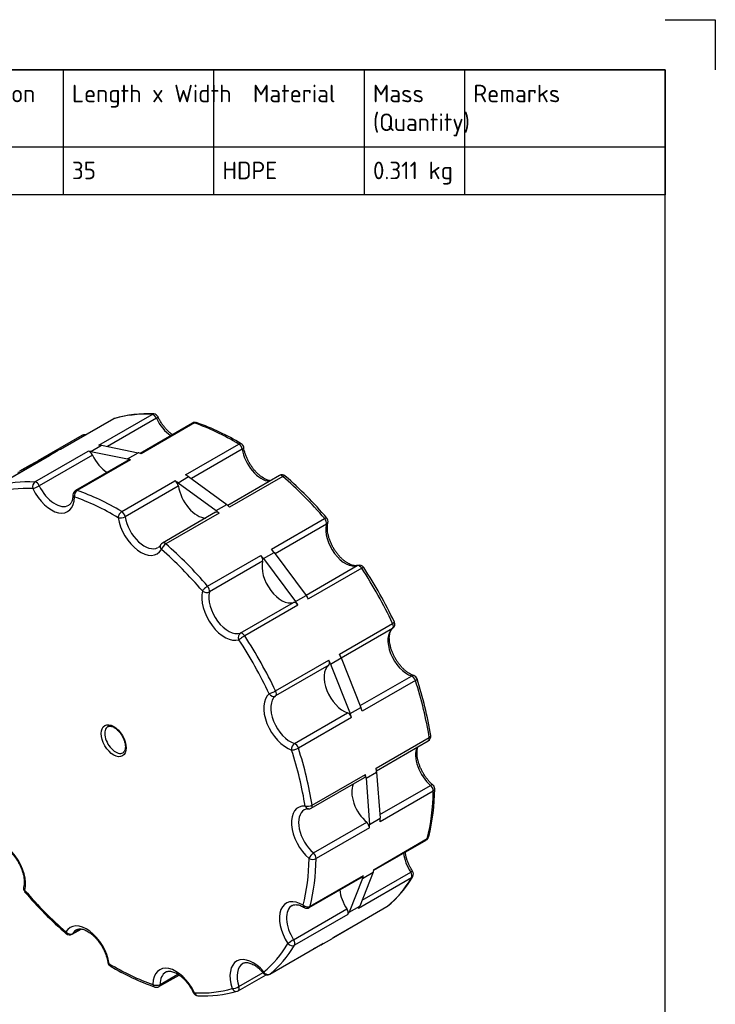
# Paper-space layout 'Sheet1' of a CAD drawing. Header units: millimetres. Extents: x 0 to 420, y 0 to 297.
# Tile 5 of 5: x 281 to 420, y 101 to 297. Entities that reach past the tile are written whole.
import ezdxf
from ezdxf.enums import TextEntityAlignment as Align

# ---------------------------------------------------------------- set-up
doc = ezdxf.new("R2010")
doc.units = ezdxf.units.MM
doc.layers.add('Default', color=7, linetype='Continuous')
doc.layers.add('GEN0001-D251_MIN', color=7, linetype='Continuous')
doc.styles.add('SEACAD_Solid_Edge_ISO', font='seiso.ttf')

# ---------------------------------------------------------------- blocks, each defined once
blk = doc.blocks.new('SE3')
at = {"layer": 'GEN0001-D251_MIN', "color": 7, "linetype": 'Continuous'}
for p, q in [((297.11, 212.17), (307.72, 218.29)), ((300.01, 217.4), (289.43, 211.29)), ((300.08, 217.43), (289.47, 211.31)), ((308.58, 217.54), (298.81, 211.9)), ((315.79, 216.57), (305.33, 210.53)), ((316.15, 216.59), (305.54, 210.46)), ((293.71, 214.08), (284.98, 209.04)), ((295.55, 210.91), (297.67, 212.13)), ((297.67, 212.13), (304.94, 210.66)), ((314.41, 206.26), (325.01, 212.39)), ((287.35, 210.08), (276.74, 203.96)), ((283.46, 208.24), (288.99, 211.15)), ((284.38, 204.82), (294.99, 210.94)), ((295.85, 210.19), (285.24, 204.07)), ((286.87, 209.93), (288.99, 211.15)), ((295.55, 210.91), (302.82, 209.44)), ((302.82, 209.44), (304.94, 210.66)), ((325.69, 211.34), (315.57, 205.49)), ((287.28, 210.05), (276.67, 203.93)), ((281.34, 207.02), (286.87, 209.93)), ((281.34, 207.02), (283.46, 208.24)), ((303.06, 209.22), (292.46, 203.1)), ((303.42, 209.24), (292.82, 203.11)), ((301.68, 198.92), (312.29, 205.04)), ((312.9, 204.67), (315.02, 205.89)), ((312.9, 204.67), (320.48, 199.1)), ((315.02, 205.89), (322.6, 200.33)), ((333.13, 206.12), (322.8, 200.16)), ((333.8, 205.94), (323.19, 199.82)), ((312.96, 203.99), (302.36, 197.86)), ((320.48, 199.1), (322.6, 200.33)), ((320.4, 198.77), (309.79, 192.64)), ((321.07, 198.59), (310.47, 192.47)), ((331.53, 191.4), (342.13, 197.52)), ((342.5, 196.38), (332.28, 190.48)), ((329.95, 189.53), (332.07, 190.76)), ((332.07, 190.76), (338.45, 182.21)), ((318.8, 184.05), (329.4, 190.17)), ((329.77, 189.03), (319.16, 182.9)), ((329.95, 189.53), (336.33, 180.98)), ((338.43, 182.24), (348.64, 188.14)), ((349.53, 187.61), (338.92, 181.49)), ((325.31, 174.67), (335.92, 180.79)), ((336.33, 180.98), (338.45, 182.21)), ((336.8, 180.26), (326.2, 174.14)), ((345.08, 170.51), (355.68, 176.63)), ((355.66, 175.62), (345.44, 169.72)), ((332.35, 163.16), (342.95, 169.28)), ((343.32, 168.5), (345.44, 169.73)), ((345.44, 169.73), (349.37, 159.88)), ((342.93, 168.27), (332.32, 162.15)), ((343.32, 168.5), (347.24, 158.66)), ((349.22, 160.24), (359.44, 166.13)), ((360.23, 165.22), (349.62, 159.09)), ((347.24, 158.66), (349.37, 159.88)), ((336.1, 152.66), (346.71, 158.79)), ((347.5, 157.87), (336.89, 151.74)), ((352.37, 147.73), (362.98, 153.85)), ((352.45, 147.25), (362.79, 153.22)), ((339.45, 139.75), (350.06, 145.88)), ((339.65, 140.38), (350.25, 146.51)), ((350.37, 145.74), (352.49, 146.97)), ((350.37, 145.74), (351.06, 136.55)), ((352.49, 146.97), (353.18, 137.78)), ((353.12, 138.49), (363.23, 144.32)), ((363.77, 143.2), (353.17, 137.08)), ((351.06, 136.55), (353.18, 137.78)), ((339.9, 130.85), (350.51, 136.98)), ((351.05, 135.85), (340.44, 129.73)), ((351.97, 127.58), (362.58, 133.7)), ((351.92, 127.39), (362.39, 133.43)), ((339.06, 119.96), (349.67, 126.09)), ((339.25, 120.23), (349.85, 126.36)), ((349.7, 125.76), (347.01, 119.04)), ((359.46, 125.92), (348.86, 119.8)), ((351.82, 126.99), (349.13, 120.27)), ((349.6, 121.44), (359.28, 127.03)), ((349.7, 125.76), (351.82, 126.99)), ((343.91, 114.02), (354.52, 120.14)), ((343.95, 114.05), (354.56, 120.17)), ((347.01, 119.04), (349.13, 120.27)), ((335.95, 113.55), (346.55, 119.68)), ((346.74, 118.57), (336.13, 112.45)), ((291.77, 114.64), (293.58, 115.68)), ((291.9, 114.78), (293.49, 115.69)), ((331.18, 106.67), (341.79, 112.79)), ((331.23, 106.7), (341.83, 112.82)), ((341.44, 112.51), (339.92, 111.71)), ((341.44, 112.51), (343.56, 113.74)), ((309.1, 104.19), (313.12, 106.5)), ((309.31, 104.63), (312.85, 106.68)), ((324.89, 103.36), (330.45, 106.57)), ((325.03, 104.2), (329.85, 106.98))]:
    blk.add_line(p, q, dxfattribs=at)
for centre, radius, start, end in [((306.66, 195.58), 22.84, 86.4876, 106.3964), ((308.01, 217.38), 1, 25.1844, 86.9563), ((300.51, 216.53), 1, 106.8175, 120), ((316.29, 215.7), 1, 71.1884, 120), ((301.46, 173.12), 46.09, 58.542, 70.8061), ((294.21, 213.22), 1, 76.3608, 120), ((325, 211.58), 1, 8.7108, 58.8879), ((333.63, 205.25), 1, 49.0409, 120), ((281.41, 145.41), 80.42, 40.4948, 48.8978), ((292.96, 202.23), 1, 120, 179.3918), ((341.81, 196.98), 1, 345.3103, 40.6168), ((310.29, 191.78), 1, 120, 150.2202), ((349.08, 187.24), 1, 32.982, 107.7811), ((269.24, 135.43), 96.18, 25.5343, 32.9808), ((355.12, 176.46), 1, 307.8568, 25.5206), ((359.59, 165.25), 1, 17.7821, 71.8117), ((287, 141.77), 77.29, 9.2896, 17.9214), ((362.29, 154.09), 1, 300, 9.1286), ((321.19, 144.16), 42.89, 346.376, 359.2611), ((363.07, 143.63), 1, 358.8853, 49.4449), ((338.73, 138.33), 1.3, 83.106, 120.3758), ((338.95, 140.62), 1, 266.1622, 300), ((361.89, 134.3), 1, 300, 345.9666), ((340.92, 137.06), 21.72, 309.1954, 329.8197), ((358.83, 126.65), 1, 329.3885, 33.3159), ((283.09, 123.78), 1, 165.3103, 220.6168), ((343.48, 175.35), 80.42, 220.4948, 228.8978), ((338.56, 120.83), 1, 238.4035, 300), ((354.02, 121.01), 1, 300, 308.8384), ((291.27, 115.51), 1, 229.0409, 300), ((299.9, 109.17), 1, 188.7108, 238.8879), ((323.44, 147.64), 46.09, 238.542, 250.8061), ((330.68, 107.54), 1, 220.2632, 300), ((308.6, 105.05), 1, 251.1884, 300), ((316.89, 103.38), 1, 205.1844, 266.9563), ((318.23, 125.18), 22.84, 266.4876, 286.3964), ((324.39, 104.22), 1, 286.8175, 300)]:
    blk.add_arc(centre, radius, start, end, dxfattribs=at)
for centre, major_axis, ratio, start_param, end_param in [((324.12, 167.11), (-28.05, 48.58), 0.57735, 5.923921, 6.14877), ((308.01, 217.38), (-0.053, -0.999), 0.764368, 3.141593, 3.603011), ((308.01, 217.38), (-0.5, 0.866), 0.57735, 4.567492, 5.923921), ((300.51, 216.53), (0.5, -0.866), 0.57735, 3.007178, 3.141593), ((300.51, 216.53), (0.289, -0.957), 0.809132, 3.141574, 3.328891), ((308.01, 217.38), (-0.905, -0.426), 0.117895, 2.191251, 3.141647), ((311.7, 218.42), (-2.75, 4.76), 0.57735, 1.425899, 2.296914), ((316.29, 215.7), (0.5, -0.866), 0.57735, 2.558379, 3.141593), ((316.29, 215.7), (-0.322, -0.947), 0.681527, 3.141102, 3.803285), ((324.12, 167.11), (-28.05, 48.58), 0.57735, -0.808063, -0.583214), ((294.21, 213.22), (0.5, -0.866), 0.57735, 2.379946, 3.141593), ((313.51, 160.99), (-28.05, 48.58), 0.57735, -0.374684, -0.359264), ((325, 211.58), (-0.517, -0.856), 0.564118, 3.141593, 3.938069), ((325, 211.58), (-0.5, 0.866), 0.57735, 4.118693, 5.475123), ((311.39, 159.77), (-28.05, 48.58), 0.57735, -0.134415, -0.118995), ((287.78, 209.18), (0.5, -0.866), 0.57735, 3.007178, 3.141593), ((313.51, 160.99), (-28.05, 48.58), 0.57735, -0.134415, -0.118995), ((311.39, 159.77), (-28.05, 48.58), 0.57735, -0.374684, -0.359264), ((295.28, 210.03), (-0.5, 0.866), 0.57735, 4.567492, 5.923921), ((298.97, 211.07), (-2.75, 4.76), 0.57735, 1.425899, 2.296914), ((313.51, 160.99), (-28.05, 48.58), 0.57735, -0.583214, -0.567794), ((325, 211.58), (-0.988, -0.151), 0.456772, 2.277081, 3.142729), ((329.51, 209.99), (-2.75, 4.76), 0.57735, 0.9771, 2.788629), ((311.39, 159.77), (-28.05, 48.58), 0.57735, -0.583214, -0.567794), ((303.56, 208.35), (0.5, -0.866), 0.57735, 2.558379, 3.141593), ((281.48, 205.87), (0.5, -0.866), 0.57735, 2.379946, 3.141593), ((313.51, 160.99), (-28.05, 48.58), 0.57735, -0.823483, -0.808063), ((333.63, 205.25), (0.5, -0.866), 0.57735, 2.10958, 3.141593), ((300.78, 153.64), (-28.05, 48.58), 0.57735, 5.923921, 6.14877), ((284.68, 203.91), (-0.053, -0.999), 0.764368, 3.603011, 5.173807), ((284.68, 203.91), (0.5, -0.866), 0.57735, 1.425899, 2.782329), ((311.39, 159.77), (-28.05, 48.58), 0.57735, -0.823483, -0.808063), ((312.27, 204.23), (-0.5, 0.866), 0.57735, 4.118693, 5.475123), ((333.63, 205.25), (-0.656, -0.755), 0.418938, 3.14207, 4.023295), ((324.12, 167.11), (-28.05, 48.58), 0.57735, 5.026324, 5.251172), ((300.07, 153.23), (-27.55, 47.72), 0.57735, 5.923921, 6.14877), ((284.68, 203.91), (0.905, 0.426), 0.117895, 3.762047, 5.332843), ((287.65, 204.54), (-3.25, 5.63), 0.57735, 1.425899, 3.914809), ((288.36, 204.95), (-2.75, 4.76), 0.57735, 1.425899, 3.144953), ((292.96, 202.23), (1, -0.011), 0.584341, 3.141593, 3.933157), ((292.96, 202.23), (0.322, 0.947), 0.681527, 0.661693, 2.232489), ((292.96, 202.23), (0.5, -0.866), 0.57735, 2.558379, 3.141593), ((300.78, 153.64), (-28.05, 48.58), 0.57735, -0.808063, -0.583214), ((316.78, 202.64), (-2.75, 4.76), 0.57735, 0.9771, 2.788629), ((300.07, 153.23), (-27.55, 47.72), 0.57735, -0.808063, -0.583214), ((313.51, 160.99), (-28.05, 48.58), 0.57735, -1.032013, -1.016593), ((301.66, 198.11), (-0.517, -0.856), 0.564118, 3.938069, 5.508866), ((301.66, 198.11), (0.5, -0.866), 0.57735, 0.9771, 2.33353), ((320.9, 197.9), (0.5, -0.866), 0.57735, 2.10958, 3.141593), ((311.39, 159.77), (-28.05, 48.58), 0.57735, -1.032013, -1.016593), ((301.66, 198.11), (0.988, 0.151), 0.456772, 3.847877, 5.418673), ((305.47, 196.11), (-3.25, 5.63), 0.57735, 0.9771, 3.46601), ((306.18, 196.52), (-2.75, 4.76), 0.57735, 0.9771, 3.133091), ((346.26, 193.06), (2.75, -4.76), 0.57735, 3.669894, 6.158803), ((341.81, 196.98), (-0.759, -0.651), 0.252137, 3.142006, 4.073098), ((341.81, 196.98), (-0.5, 0.866), 0.57735, 3.669894, 5.026324), ((341.81, 196.98), (-0.967, 0.254), 0.705179, 2.522289, 3.145516), ((310.29, 191.78), (0.656, 0.755), 0.418938, 0.881703, 2.452499), ((310.29, 191.78), (0.5, -0.866), 0.57735, 2.10958, 3.141593), ((300.78, 153.64), (-28.05, 48.58), 0.57735, 5.026324, 5.251172), ((310.29, 191.78), (0.868, -0.497), 0.773905, 3.141319, 4.288879), ((300.07, 153.23), (-27.55, 47.72), 0.57735, 5.026324, 5.251172), ((313.51, 160.99), (-28.05, 48.58), 0.57735, -1.272282, -1.256862), ((333.53, 185.71), (2.75, -4.76), 0.57735, 3.669894, 6.158803), ((311.39, 159.77), (-28.05, 48.58), 0.57735, -1.272282, -1.256862), ((329.08, 189.63), (-0.5, 0.866), 0.57735, 3.669894, 5.026324), ((349.08, 187.24), (-0.5, 0.866), 0.57735, 4.802373, 6.158803), ((349.08, 187.24), (0.305, -0.952), 0.810189, 3.133895, 3.315274), ((349.08, 187.24), (-0.839, -0.544), 0.073373, 3.141702, 4.094997), ((324.12, 167.11), (28.05, -48.58), 0.57735, 1.435932, 1.660781), ((322.22, 179.18), (3.25, -5.63), 0.57735, 3.669894, 6.158803), ((318.48, 183.51), (-0.759, -0.651), 0.252137, 4.073098, 5.643895), ((318.48, 183.51), (0.967, -0.254), 0.705179, 4.093085, 5.663882), ((322.92, 179.59), (-2.75, 4.76), 0.57735, 0.528301, 3.017211), ((318.48, 183.51), (0.5, -0.866), 0.57735, 0.528301, 1.884731), ((336.35, 179.9), (-0.5, 0.866), 0.57735, 4.802373, 6.158803), ((311.39, 159.77), (-28.05, 48.58), 0.57735, -1.480812, -1.465392), ((313.51, 160.99), (-28.05, 48.58), 0.57735, -1.480812, -1.465392), ((355.12, 176.46), (-0.902, -0.431), 0.109783, 2.190583, 3.141275), ((325.74, 173.77), (-0.5, 0.866), 0.57735, 4.802373, 6.158803), ((358.62, 171), (2.75, -4.76), 0.57735, 3.221095, 5.710004), ((355.12, 176.46), (0.5, -0.866), 0.57735, 0.079502, 1.435932), ((355.12, 176.46), (-0.614, 0.79), 0.813918, 3.029747, 3.149162), ((325.74, 173.77), (-0.305, 0.952), 0.810189, 0.173682, 1.744478), ((325.74, 173.77), (0.839, 0.544), 0.073373, 0.953404, 2.524201), ((300.07, 153.23), (27.55, -47.72), 0.57735, 1.435932, 1.660781), ((300.78, 153.64), (-28.05, 48.58), 0.57735, 4.577525, 4.802373), ((342.39, 169.11), (0.5, -0.866), 0.57735, 0.079502, 1.435932), ((311.39, 159.77), (28.05, -48.58), 0.57735, 1.420512, 1.435932), ((313.51, 160.99), (28.05, -48.58), 0.57735, 1.420512, 1.435932), ((345.89, 163.65), (2.75, -4.76), 0.57735, 3.221095, 5.710004), ((359.59, 165.25), (-0.312, -0.95), 0.686004, 3.137591, 3.795847), ((359.59, 165.25), (0.5, -0.866), 0.57735, 1.211982, 2.568412), ((359.59, 165.25), (-0.952, -0.305), 0.286725, 2.217619, 3.141301), ((324.12, 167.11), (28.05, -48.58), 0.57735, 0.987133, 1.211982), ((331.79, 162.99), (-0.902, -0.431), 0.109783, 0.619786, 2.190583), ((331.79, 162.99), (0.5, -0.866), 0.57735, 0.079502, 1.435932), ((334.58, 157.12), (3.25, -5.63), 0.57735, 3.221095, 5.710004), ((331.79, 162.99), (0.614, -0.79), 0.813918, 4.600543, 6.171339), ((335.28, 157.52), (-2.75, 4.76), 0.57735, 0.079502, 2.568412), ((313.51, 160.99), (28.05, -48.58), 0.57735, 1.211982, 1.227402), ((346.86, 157.9), (-0.5, 0.866), 0.57735, 4.353575, 5.710004), ((311.39, 159.77), (28.05, -48.58), 0.57735, 1.211982, 1.227402), ((300.43, 153.44), (-1.5, 2.6), 0.57735, 0, 3.143184), ((300.43, 153.44), (-1.5, 2.6), 0.57735, 6.271489, 6.283185), ((362.29, 154.09), (-0.5, 0.866), 0.57735, 3.141593, 4.128726), ((362.29, 154.09), (-0.987, -0.159), 0.449959, 2.273775, 3.141096), ((336.25, 151.78), (0.312, 0.95), 0.686004, 0.654254, 2.22505), ((336.25, 151.78), (0.952, 0.305), 0.286725, 3.788415, 5.359212), ((300.07, 153.23), (27.55, -47.72), 0.57735, 0.987133, 1.211982), ((336.25, 151.78), (-0.5, 0.866), 0.57735, 4.353575, 5.710004), ((300.78, 153.64), (28.05, -48.58), 0.57735, 0.987133, 1.211982), ((364.14, 148.16), (2.75, -4.76), 0.57735, 3.543482, 5.261205), ((313.51, 160.99), (28.05, -48.58), 0.57735, 0.971713, 0.987133), ((349.56, 146.74), (-0.5, 0.866), 0.57735, 3.141593, 4.128726), ((311.39, 159.77), (28.05, -48.58), 0.57735, 0.971713, 0.987133), ((351.42, 140.81), (2.75, -4.76), 0.57735, 3.543482, 5.261205), ((363.07, 143.63), (-0.65, -0.76), 0.425948, 3.141336, 4.020317), ((363.07, 143.63), (0.5, -0.866), 0.57735, 0.763183, 2.119613), ((363.07, 143.63), (-1, 0.019), 0.590033, 2.367552, 3.141593), ((324.12, 167.11), (28.05, -48.58), 0.57735, 0.538334, 0.763183), ((340.1, 134.28), (3.25, -5.63), 0.57735, 2.772296, 5.261205), ((340.81, 134.69), (2.75, -4.76), 0.57735, 3.137015, 5.261205), ((338.95, 140.62), (-0.987, -0.159), 0.449959, 0.702979, 2.273775), ((338.95, 140.62), (0.067, 0.998), 0.76145, 2.042788, 3.142138), ((338.95, 140.62), (-0.5, 0.866), 0.57735, 3.141593, 4.128726), ((313.51, 160.99), (28.05, -48.58), 0.57735, 0.763183, 0.778603), ((350.34, 136.28), (-0.5, 0.866), 0.57735, 3.904776, 5.261205), ((311.39, 159.77), (28.05, -48.58), 0.57735, 0.763183, 0.778603), ((277.93, 127.29), (-3.25, 5.63), 0.57735, 3.669894, 6.158803), ((361.89, 134.3), (-0.5, 0.866), 0.57735, 3.141593, 3.679927), ((361.89, 134.3), (-0.97, 0.242), 0.701015, 2.514234, 3.14177), ((300.07, 153.23), (27.55, -47.72), 0.57735, 0.538334, 0.763183), ((339.73, 130.15), (0.65, 0.76), 0.425948, 0.878724, 2.44952), ((339.73, 130.15), (1, -0.019), 0.590033, 3.938348, 5.509144), ((300.78, 153.64), (28.05, -48.58), 0.57735, 0.538334, 0.763183), ((339.73, 130.15), (-0.5, 0.866), 0.57735, 3.904776, 5.261205), ((361.74, 129.08), (2.75, -4.76), 0.57735, 4.035864, 4.812406), ((349.17, 126.95), (-0.5, 0.866), 0.57735, 3.141593, 3.679927), ((311.39, 159.77), (28.05, -48.58), 0.57735, 0.522914, 0.538334), ((313.51, 160.99), (28.05, -48.58), 0.57735, 0.522914, 0.538334), ((324.12, 167.11), (28.05, -48.58), 0.57735, 0.089535, 0.314384), ((358.83, 126.65), (-0.836, -0.549), 0.081528, 3.14234, 4.094546), ((358.83, 126.65), (0.5, -0.866), 0.57735, 0.314384, 1.670814), ((358.83, 126.65), (-0.861, 0.509), 0.776478, 2.729335, 3.141593), ((283.09, 123.78), (0.967, -0.254), 0.705179, 3.145273, 4.093085), ((283.09, 123.78), (0.759, 0.651), 0.252137, 2.502302, 3.14184), ((300.07, 153.23), (27.55, -47.72), 0.57735, 5.026324, 5.251172), ((349.02, 121.73), (2.75, -4.76), 0.57735, 4.035864, 4.812406), ((337.7, 115.2), (3.25, -5.63), 0.57735, 2.323497, 4.812406), ((338.41, 115.61), (2.75, -4.76), 0.57735, 3.139876, 4.812406), ((338.56, 120.83), (-0.97, 0.242), 0.701015, 0.943438, 2.514234), ((338.56, 120.83), (0.524, 0.852), 0.558167, 2.372017, 3.141593), ((338.56, 120.83), (-0.5, 0.866), 0.57735, 3.141593, 3.679927), ((313.51, 160.99), (28.05, -48.58), 0.57735, 0.314384, 0.329804), ((354.02, 121.01), (-0.5, 0.866), 0.57735, 3.141593, 3.231128), ((354.02, 121.01), (-0.627, 0.779), 0.813226, 3.015808, 3.141165), ((346.11, 119.3), (-0.5, 0.866), 0.57735, 3.455977, 4.812406), ((311.39, 159.77), (28.05, -48.58), 0.57735, 0.314384, 0.329804), ((294.68, 110.36), (3.25, -5.63), 0.57735, 0.9771, 3.46601), ((291.27, 115.51), (0.656, 0.755), 0.418938, 2.452499, 3.142109), ((291.27, 115.51), (0.868, -0.497), 0.773905, 4.288879, 5.859675), ((291.27, 115.51), (-0.5, 0.866), 0.57735, 3.141593, 3.46601), ((295.39, 110.77), (2.75, -4.76), 0.57735, 3.133091, 3.46601), ((313.51, 160.99), (28.05, -48.58), 0.57735, 0.074115, 0.089535), ((300.07, 153.23), (27.55, -47.72), 0.57735, 0.089535, 0.314384), ((300.78, 153.64), (28.05, -48.58), 0.57735, 0.089535, 0.314384), ((335.5, 113.18), (0.836, 0.549), 0.081528, 0.952953, 2.523749), ((335.5, 113.18), (0.861, -0.509), 0.776478, 4.300131, 5.870927), ((335.5, 113.18), (-0.5, 0.866), 0.57735, 3.455977, 4.812406), ((311.39, 159.77), (28.05, -48.58), 0.57735, 0.074115, 0.089535), ((341.29, 113.66), (-0.5, 0.866), 0.57735, 3.141593, 3.231128), ((327.85, 103.65), (3.25, -5.63), 0.57735, 1.874698, 4.363608), ((299.9, 109.17), (0.988, 0.151), 0.456772, 3.142758, 3.847877), ((300.07, 153.23), (27.55, -47.72), 0.57735, -0.808063, -0.583214), ((299.9, 109.17), (0.517, 0.856), 0.564118, 2.367273, 3.141885), ((312.49, 101.93), (3.25, -5.63), 0.57735, 1.425899, 3.914809), ((328.56, 104.06), (2.75, -4.76), 0.57735, 3.147478, 4.363608), ((313.2, 102.33), (2.75, -4.76), 0.57735, 3.144953, 3.914809), ((330.68, 107.54), (0.763, 0.646), 0.244333, 2.503834, 3.141593), ((330.68, 107.54), (-0.627, 0.779), 0.813226, 1.445011, 3.015808), ((330.68, 107.54), (-0.5, 0.866), 0.57735, 3.141593, 3.231128), ((308.6, 105.05), (0.322, 0.947), 0.681527, 2.232489, 3.141593), ((308.6, 105.05), (1, -0.011), 0.584341, 3.933157, 5.503953), ((308.6, 105.05), (-0.5, 0.866), 0.57735, 3.141593, 3.914809), ((324.39, 104.22), (0.95, 0.311), 0.27904, 3.786634, 5.35743), ((324.39, 104.22), (-0.5, 0.866), 0.57735, 3.141593, 4.363608), ((316.89, 103.38), (0.905, 0.426), 0.117895, 3.141451, 3.762047), ((300.07, 153.23), (27.55, -47.72), 0.57735, 5.923921, 6.14877), ((316.89, 103.38), (0.053, 0.999), 0.764368, 2.032215, 3.142109), ((324.39, 104.22), (-0.289, 0.957), 0.809132, 1.758095, 3.141593)]:
    blk.add_ellipse(centre, major_axis=major_axis, ratio=ratio, start_param=start_param, end_param=end_param, dxfattribs=at)
blk.add_ellipse((300.07, 153.23), major_axis=(1.75, -3.03), ratio=0.57735, dxfattribs=at)
for points, knots in [([(311.78, 214.25), (311.63, 214.35), (311.32, 214.59), (310.87, 215), (310.43, 215.47), (310, 215.99), (309.6, 216.55), (309.25, 217.13), (309.03, 217.57), (308.93, 217.78), (308.92, 217.8)], [0.5132879, 0.5132879, 0.5132879, 0.5132879, 0.5799969, 0.648629, 0.7176157, 0.7869041, 0.856415, 0.9260582, 0.9920693, 1, 1, 1, 1]), ([(331.32, 205.07), (331.22, 205.08), (330.98, 205.13), (330.58, 205.26), (330.14, 205.47), (329.68, 205.74), (329.22, 206.08), (328.77, 206.49), (328.32, 206.95), (327.89, 207.46), (327.49, 208.01), (327.12, 208.6), (326.8, 209.22), (326.51, 209.84), (326.28, 210.47), (326.11, 211.08), (326.02, 211.51), (325.99, 211.7), (325.99, 211.73)], [0.1873642, 0.1873642, 0.1873642, 0.1873642, 0.2362232, 0.2904807, 0.3440726, 0.3975814, 0.4512301, 0.5051445, 0.5593414, 0.6137852, 0.6684162, 0.7231643, 0.7779561, 0.8327042, 0.8873204, 0.9417303, 0.9929133, 1, 1, 1, 1]), ([(291.96, 202.24), (291.95, 202.15), (291.95, 201.91), (291.9, 201.51), (291.8, 201.12), (291.66, 200.78), (291.49, 200.52), (291.31, 200.32), (291.19, 200.24), (291.11, 200.19)], [0, 0, 0, 0, 0.079971, 0.232481, 0.384719, 0.537585, 0.693346, 0.85625, 1, 1, 1, 1]), ([(348.77, 188.2), (348.73, 188.18), (348.61, 188.15), (348.36, 188.12), (348.02, 188.14), (347.64, 188.22), (347.21, 188.38), (346.77, 188.6), (346.32, 188.89), (345.86, 189.25), (345.4, 189.67), (344.96, 190.14), (344.53, 190.67), (344.14, 191.23), (343.78, 191.83), (343.47, 192.44), (343.2, 193.07), (342.98, 193.7), (342.82, 194.32), (342.71, 194.91), (342.66, 195.47), (342.66, 195.99), (342.71, 196.41), (342.75, 196.62), (342.78, 196.72)], [0, 0, 0, 0, 0.023763, 0.071827, 0.11735, 0.165771, 0.212911, 0.259648, 0.30637, 0.353253, 0.400379, 0.447747, 0.495318, 0.543039, 0.590846, 0.638674, 0.686443, 0.734081, 0.781522, 0.828707, 0.87559, 0.922154, 0.968448, 1, 1, 1, 1]), ([(309.42, 192.27), (309.39, 192.22), (309.31, 192.09), (309.15, 191.91), (309, 191.78), (308.92, 191.75), (308.91, 191.75)], [0, 0, 0, 0, 0.182732, 0.565318, 0.970541, 1, 1, 1, 1]), ([(359.9, 166.2), (359.82, 166.23), (359.63, 166.3), (359.25, 166.47), (358.8, 166.74), (358.34, 167.08), (357.88, 167.49), (357.43, 167.95), (357.01, 168.46), (356.6, 169.01), (356.24, 169.6), (355.91, 170.21), (355.63, 170.84), (355.39, 171.47), (355.22, 172.09), (355.09, 172.69), (355.03, 173.26), (355.01, 173.79), (355.05, 174.27), (355.14, 174.69), (355.26, 175.05), (355.42, 175.34), (355.58, 175.54), (355.68, 175.63), (355.73, 175.67)], [0, 0, 0, 0, 0.024108, 0.070767, 0.117485, 0.164323, 0.211391, 0.258707, 0.306238, 0.353935, 0.401734, 0.449573, 0.497376, 0.545065, 0.592574, 0.639843, 0.68682, 0.733477, 0.779842, 0.826045, 0.872313, 0.919153, 0.967595, 1, 1, 1, 1]), ([(298.94, 156.03), (298.97, 156.05), (299.05, 156.1), (299.22, 156.14), (299.48, 156.13), (299.77, 156.06), (300.02, 155.95), (300.14, 155.88), (300.18, 155.86)], [0, 0, 0, 0, 0.103071, 0.323584, 0.527429, 0.745066, 0.941811, 1, 1, 1, 1]), ([(300.18, 155.86), (300.24, 155.82), (300.4, 155.73), (300.7, 155.5), (301.03, 155.18), (301.35, 154.8), (301.64, 154.39), (301.89, 153.94), (302.1, 153.48), (302.26, 153.01), (302.36, 152.56), (302.41, 152.14), (302.4, 151.76), (302.34, 151.44), (302.24, 151.17), (302.11, 150.98), (302.01, 150.88), (301.94, 150.85), (301.93, 150.84)], [0, 0, 0, 0, 0.035071, 0.102596, 0.170538, 0.238881, 0.307525, 0.376326, 0.44512, 0.513698, 0.581897, 0.649578, 0.716668, 0.783288, 0.849896, 0.917574, 0.989063, 1, 1, 1, 1]), ([(363.72, 144.39), (363.63, 144.46), (363.41, 144.65), (363.03, 145.04), (362.6, 145.54), (362.19, 146.09), (361.82, 146.68), (361.48, 147.29), (361.19, 147.91), (360.95, 148.54), (360.77, 149.16), (360.64, 149.77), (360.56, 150.34), (360.54, 150.88), (360.57, 151.37), (360.64, 151.75), (360.71, 151.97), (360.74, 152.05)], [0, 0, 0, 0, 0.0289055, 0.0845438, 0.1404183, 0.1964964, 0.2527072, 0.3089757, 0.3652165, 0.421335, 0.4772541, 0.5329003, 0.5882103, 0.6431471, 0.6977292, 0.7520867, 0.790173, 0.790173, 0.790173, 0.790173]), ([(276.12, 132.56), (276.17, 132.57), (276.29, 132.61), (276.54, 132.64), (276.87, 132.62), (277.26, 132.53), (277.68, 132.38), (278.13, 132.15), (278.58, 131.86), (279.04, 131.5), (279.5, 131.09), (279.94, 130.61), (280.36, 130.09), (280.76, 129.52), (281.11, 128.93), (281.43, 128.31), (281.7, 127.68), (281.92, 127.05), (282.08, 126.44), (282.19, 125.84), (282.24, 125.28), (282.24, 124.77), (282.19, 124.34), (282.14, 124.13), (282.12, 124.03)], [0, 0, 0, 0, 0.023763, 0.071827, 0.11735, 0.165771, 0.212911, 0.259648, 0.30637, 0.353253, 0.400379, 0.447747, 0.495318, 0.543039, 0.590846, 0.638674, 0.686443, 0.734081, 0.781522, 0.828707, 0.87559, 0.922154, 0.968448, 1, 1, 1, 1]), ([(359.67, 127.2), (359.6, 127.31), (359.42, 127.59), (359.13, 128.11), (358.83, 128.73), (358.59, 129.36), (358.39, 129.98), (358.26, 130.54), (358.21, 130.88), (358.19, 131.02)], [0, 0, 0, 0, 0.037123, 0.1087975, 0.1804752, 0.2520128, 0.3233119, 0.3942778, 0.4458031, 0.4458031, 0.4458031, 0.4458031]), ([(335.67, 120.37), (335.71, 120.39), (335.82, 120.46), (336.05, 120.52), (336.35, 120.55), (336.69, 120.52), (337.08, 120.43), (337.5, 120.27), (337.83, 120.1), (338, 120), (338.04, 119.98)], [0, 0, 0, 0, 0.083343, 0.244963, 0.392553, 0.533217, 0.682785, 0.828886, 0.965639, 1, 1, 1, 1]), ([(292.65, 115.54), (292.75, 115.58), (292.9, 115.66), (293.2, 115.71), (293.53, 115.7), (293.9, 115.63), (294.32, 115.5), (294.76, 115.29), (295.21, 115.01), (295.67, 114.67), (296.13, 114.27), (296.58, 113.81), (297.01, 113.3), (297.41, 112.74), (297.77, 112.15), (298.1, 111.54), (298.38, 110.91), (298.61, 110.28), (298.79, 109.68), (298.87, 109.25), (298.91, 109.05), (298.91, 109.02)], [0, 0, 0, 0, 0.0637, 0.120334, 0.1735, 0.230095, 0.284787, 0.338809, 0.392748, 0.446827, 0.501174, 0.555806, 0.610686, 0.665756, 0.720943, 0.776174, 0.831362, 0.886416, 0.941263, 0.992856, 1, 1, 1, 1]), ([(325.8, 108.81), (325.83, 108.83), (325.93, 108.9), (326.14, 108.97), (326.44, 109), (326.78, 108.99), (327.16, 108.9), (327.58, 108.75), (328.03, 108.53), (328.48, 108.24), (328.94, 107.88), (329.39, 107.48), (329.72, 107.12), (329.88, 106.94), (329.92, 106.89)], [0, 0, 0, 0, 0.039032, 0.144221, 0.239236, 0.329241, 0.424982, 0.518112, 0.610406, 0.702656, 0.795218, 0.888256, 0.977061, 1, 1, 1, 1]), ([(310.45, 107.09), (310.46, 107.1), (310.56, 107.17), (310.76, 107.23), (311.07, 107.28), (311.41, 107.26), (311.79, 107.18), (312.21, 107.03), (312.66, 106.81), (313.11, 106.52), (313.57, 106.17), (314.03, 105.76), (314.47, 105.28), (314.9, 104.76), (315.29, 104.2), (315.64, 103.62), (315.87, 103.19), (315.97, 102.98), (315.98, 102.95)], [0, 0, 0, 0, 0.014749, 0.101825, 0.171913, 0.238231, 0.308781, 0.37734, 0.445248, 0.513114, 0.581201, 0.649636, 0.718425, 0.787515, 0.856827, 0.92627, 0.992092, 1, 1, 1, 1])]:
    blk.add_open_spline(points, degree=3, knots=knots, dxfattribs=at)
blk = doc.blocks.new('SE4')
at = {"layer": 'Default', "color": 7, "linetype": 'Continuous'}
for p, q in [((240, 287), (240, 271.67)), ((260, 287), (260, 271.67)), ((290, 287), (290, 271.67)), ((320, 287), (320, 271.67)), ((350, 287), (350, 271.67)), ((370, 287), (370, 271.67)), ((220, 271.67), (410, 271.67)), ((240, 271.67), (240, 262.06)), ((260, 271.67), (260, 262.06)), ((290, 271.67), (290, 262.06)), ((320, 271.67), (320, 262.06)), ((350, 271.67), (350, 262.06)), ((370, 271.67), (370, 262.06))]:
    blk.add_line(p, q, dxfattribs=at)
blk.add_lwpolyline([(220, 262.06), (220, 287), (410, 287), (410, 262.06), (220, 262.06)], dxfattribs=at)
at = {"layer": 'Default', "color": 7, "linetype": 'Continuous', "style": 'SEACAD_Solid_Edge_ISO'}
for s, p in [('Item', (226.51, 284.03)), ('Quantity', (243.16, 284.03)), ('Description', (261.76, 284.03)), ('Length x Width', (291.76, 284.03)), ('Material', (327.84, 284.03)), ('Mass', (351.76, 284.03)), ('Remarks', (371.76, 284.03)), ('Number', (224.04, 278.3)), ('(Quantity)', (351.76, 278.3)), ('1*', (228.85, 268.69)), ('0.311 kg', (351.76, 268.69)), ('1', (249.28, 268.69)), ('Ø95.9', (261.76, 268.69)), ('35', (291.76, 268.69)), ('HDPE', (321.76, 268.69))]:
    blk.add_text(s, height=3.5, dxfattribs=at).set_placement(p, align=Align.TOP_LEFT)

psp = doc.layouts.new('Sheet1')

# ---------------------------------------------------------------- linework, layer by layer
at = {"layer": 'Default', "color": 7, "linetype": 'Continuous'}
for p, q in [((410, 297), (420, 297)), ((420, 297), (420, 287)), ((410, 287), (10, 287)), ((410, 10), (410, 287))]:
    psp.add_line(p, q, dxfattribs=at)

# ---------------------------------------------------------------- block references
at = {"layer": 'Default'}
for name in ['SE4', 'SE3']:
    psp.add_blockref(name, (0, 0), dxfattribs=at)

doc.saveas('drawing.dxf')
